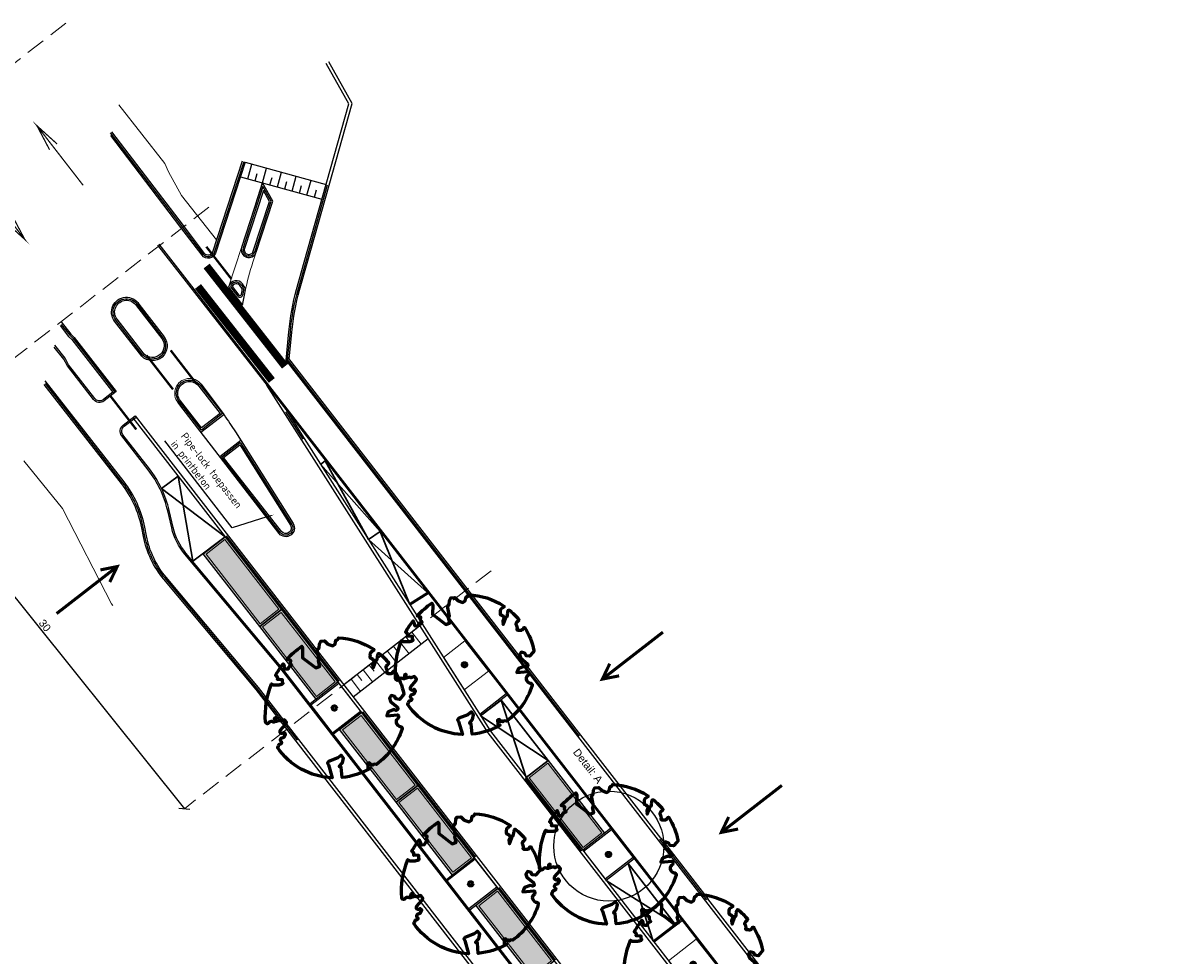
# Model space of a CAD drawing. Header units: metres. Extents: x 197051 to 198490, y 354564 to 355604.
# Tile 9 of 12: x 197234 to 197309, y 355330 to 355391. Entities that reach past the tile are written whole.
import ezdxf
from ezdxf import colors
from ezdxf.entities.mleader import LeaderData, LeaderLine
from ezdxf.math import Vec2, Vec3

# ---------------------------------------------------------------- set-up
doc = ezdxf.new("R2010")
doc.units = ezdxf.units.M
doc.header["$PDMODE"] = 3
doc.linetypes.add('5050strp', pattern=[1, 0.5, -0.5])
doc.linetypes.add('DASHED2', pattern=[0.375, 0.25, -0.125])
for name, color, linetype, lineweight in [('mk-nw-5050 blok', 7, '5050strp', 35), ('N-WE-GR-BOOM-S', 86, 'Continuous', 40), ('N-WE-IE-PARKEERVAK_LANGSPARKEREN-G', 7, 'Continuous', 25), ('N-WE-VW-MARKERING_DWARS_DRIEHOEK_5050-G', 7, 'VW-HAAIETAND50-L-N', 35), ('N-WE-VW-MARKERING_VOP-G', 7, 'Continuous', 25), ('nieuwe boomspiegels', 86, 'Continuous', 20), ('Ontwerp', 7, 'Continuous', 20), ('Parkeervak', 7, 'Continuous', 20), ('Parkeervak_arcering', 7, 'Continuous', 20), ('Rijrichting pijl', 7, 'Continuous', 30), ('X-XX-AL-AANKLEDING-M', 7, 'Continuous', 18), ('X-XX-AL-T25', 7, 'Continuous', 25)]:
    doc.layers.add(name, color=color, linetype=linetype, lineweight=lineweight)
for name, color, linetype in [('N-WE-AL-DETAIL-G', 7, 'Continuous'), ('N-WE-VH-DREMPEL-G', 7, 'Continuous'), ('N-WE-VK-BLAUWE_ZONE-G', 5, 'Continuous'), ('N-XX-VH-KANTOPSLUITING_GELEIDEBAND_50_200_250-G', 210, 'Continuous'), ('N-XX-VH-KANTOPSLUITING_INRITVERLOOPBAND_50_200_250-G', 10, 'Continuous'), ('N-XX-VH-KANTOPSLUITING_OPSLUITBAND_100_200-G', 170, 'Continuous'), ('N-XX-VH-KANTOPSLUITING_TROTTOIRBAND_180_200_250-G', 2, 'Continuous'), ('N-XX-VH-KANTOPSLUITING_VOORKANTBAND-G', 7, 'Continuous')]:
    doc.layers.add(name, color=color, linetype=linetype)
doc.layers.add('uitritten', color=34, linetype='Continuous', lineweight=30, plot=False)
doc.styles.add('NLCS-ISO-M200-T25', font='NLCS-ISO.ttf', dxfattribs={"height": 0.5})
doc.styles.add('NLCS-ISO-M500-T25', font='NLCS-ISO.ttf', dxfattribs={"height": 1})
doc.styles.add('NLCS_ISO', font='arial.ttf')
doc.styles.get("Standard").update_dxf_attribs({"font": 'arial.ttf'})
doc.linetypes.add('VW-HAAIETAND50-L-N', pattern='A,0,-0.5,[150,NLCS.SHX,S=1,R=0,X=-0.625,Y=0],-0.5', length=1)
doc.dimstyles.new('NLCS_1-200', dxfattribs={"dimscale": 0.2, "dimtxt": 2.5, "dimasz": 2.5, "dimexe": 1.25, "dimexo": 0.625, "dimtad": 1, "dimtxsty": 'Standard', "dimblk": 'OBLIQUE', "dimcen": 0, "dimse1": 1, "dimse2": 1, "dimadec": 0, "dimazin": 0, "dimtfac": 1, "dimtmove": 0, "dimatfit": 3, "dimfxl": 1, "dimarcsym": 0})

# ---------------------------------------------------------------- blocks, each defined once
blk = doc.blocks.new('*U466')
at = {"layer": 'N-WE-GR-BOOM-S', "lineweight": 60}
blk.add_lwpolyline([(0.433, 4.712), (0.441, 4.722), (0.45, 4.731), (0.457, 4.739), (0.465, 4.746), (0.473, 4.754), (0.48, 4.761), (0.487, 4.77), (0.494, 4.779), (0.501, 4.79), (0.508, 4.802), (0.513, 4.817), (0.516, 4.836), (0.517, 4.858), (0.515, 4.885), (0.509, 4.916), (0.475, 5.034, -0.52938), (0.529, 5.099, -0.087139), (2.218, 4.625, -0.372341), (2.284, 4.473), (2.354, 4.119), (2.18, 3.946), (1.992, 3.985), (1.767, 3.817), (1.853, 3.602), (2.086, 3.527), (2.712, 3.671), (2.864, 3.587), (2.85, 3.453), (2.707, 3.365), (2.577, 2.941), (2.743, 2.67), (3.168, 3.347, -0.504641), (3.406, 3.14, 0.331948), (3.544, 2.921, 0.282008), (3.993, 3.004), (3.957, 2.985, -0.512156), (4.163, 2.984, -0.16076), (5.094, -0.056), (4.977, -0.169), (4.976, -0.294), (4.862, -0.315), (4.876, -0.438), (4.698, -0.381), (4.644, -0.519), (4.864, -0.665), (4.933, -0.72), (5.054, -0.599, -0.106371), (4.341, -2.61), (3.705, -2.201), (3.588, -2.282), (3.512, -1.945), (3.286, -1.673), (3.024, -1.676), (3.03, -1.99), (2.83, -2.678), (2.861, -2.809), (3.005, -2.829), (3.93, -3.183, -0.236298), (-0.225, -5.013, 0.159625), (-0.347, -4.77, 0.350802), (-0.315, -4.528, -0.504641), (-0.6, -4.393), (-0.531, -4.17), (-0.647, -3.962), (-0.802, -3.978), (-0.825, -4.144), (-0.942, -4.211), (-1.08, -4.106), (-1.2, -3.475), (-1.291, -3.384), (-1.522, -3.391), (-1.586, -3.665), (-1.68, -3.694), (-1.769, -3.923), (-2.003, -3.798, 0.733583), (-1.918, -3.973, -0.861625), (-1.87, -4.128, 0.279978), (-2.043, -4.393), (-2.036, -4.403, -0.827056), (-2.208, -4.583, -0.116774), (-4.152, -2.556), (-4.114, -2.549), (-4.084, -2.541), (-4.059, -2.531), (-4.039, -2.52), (-4.024, -2.509), (-4.013, -2.498), (-4.004, -2.486), (-3.768, -2.184), (-3.762, -2.173), (-3.758, -2.163), (-3.755, -2.153), (-3.752, -2.143), (-3.748, -2.133), (-3.745, -2.123), (-3.74, -2.111), (-3.735, -2.099), (-3.729, -2.085), (-3.721, -2.071), (-3.713, -2.056), (-3.705, -2.04), (-3.697, -2.024), (-3.689, -2.007), (-3.682, -1.991), (-3.676, -1.975), (-3.671, -1.959), (-3.668, -1.944), (-3.666, -1.929), (-3.665, -1.916), (-3.666, -1.904), (-3.668, -1.893), (-3.671, -1.884), (-3.676, -1.877), (-3.682, -1.872), (-3.69, -1.869), (-3.698, -1.867), (-3.708, -1.866), (-3.718, -1.865), (-3.729, -1.864), (-3.74, -1.863), (-3.752, -1.86), (-3.764, -1.856), (-3.776, -1.85), (-3.788, -1.843), (-3.801, -1.835), (-3.813, -1.826), (-3.826, -1.816), (-3.84, -1.806), (-3.853, -1.796), (-3.866, -1.785), (-3.88, -1.774), (-3.893, -1.762), (-3.907, -1.75), (-4.15, -2.028), (-4.162, -2.015), (-4.173, -2), (-4.183, -1.984), (-4.193, -1.968), (-4.204, -1.951), (-4.219, -1.938), (-4.242, -1.928), (-4.274, -1.924), (-4.319, -1.929), (-4.379, -1.942), (-4.457, -1.967, -0.040997), (-4.791, -1.027), (-4.617, -1.057), (-4.463, -1.156), (-4.38, -1.082), (-4.281, -0.927), (-4.376, -0.782), (-4.323, -0.567), (-4.52, -0.551), (-4.652, -0.423), (-4.892, -0.58, -0.05814), (-4.988, 0.829), (-4.852, 0.802), (-4.298, 0.364), (-4.06, 0.447), (-3.128, 0.693), (-3.049, 1), (-3.409, 1.144), (-3.464, 1.261), (-4.121, 1.584), (-4.136, 1.769), (-4.358, 1.957), (-4.448, 2.14), (-4.297, 2.378), (-3.958, 2.431), (-3.65, 2.633), (-3.646, 2.84), (-3.838, 3.066), (-3.787, 3.162), (-3.863, 3.31, -0.13428), (-1.664, 4.835, -0.541727), (-1.597, 4.783), (-1.608, 4.639), (-1.605, 4.565), (-1.595, 4.508), (-1.579, 4.465), (-1.558, 4.434), (-1.535, 4.41), (-1.511, 4.392), (-1.487, 4.376), (-1.465, 4.359), (-1.446, 4.342), (-1.428, 4.325), (-1.411, 4.309), (-1.395, 4.295), (-1.38, 4.284), (-1.364, 4.276), (-1.347, 4.272), (-1.33, 4.272), (-1.312, 4.277), (-1.292, 4.285), (-1.273, 4.294), (-1.252, 4.305), (-1.232, 4.316), (-1.211, 4.327), (-1.189, 4.336), (-1.168, 4.342), (-1.147, 4.347), (-1.126, 4.35), (-1.105, 4.353), (-1.085, 4.356), (-1.066, 4.36), (-1.048, 4.365), (-1.031, 4.372), (-1.015, 4.382), (-1, 4.394), (-0.986, 4.408), (-0.973, 4.424), (-0.963, 4.324), (-0.94, 4.298), (-0.834, 4.118), (-0.611, 3.996), (-0.927, 4.508), (-0.921, 4.523), (-0.917, 4.539), (-0.915, 4.553), (-0.916, 4.568), (-0.92, 4.583), (-0.927, 4.598), (-0.938, 4.613), (-0.953, 4.629), (-0.972, 4.647), (-0.994, 4.667), (-1.02, 4.691), (-1.05, 4.719), (-1.082, 4.754), (-1.117, 4.795), (-1.199, 4.901, -0.543104), (-1.171, 4.981, -0.046766), (-0.234, 5.117, -0.385168), (-0.182, 5.074), (-0.152, 4.882), (-0.138, 4.822), (-0.121, 4.78), (-0.104, 4.753), (-0.085, 4.737), (-0.066, 4.73), (-0.047, 4.727), (-0.027, 4.726), (-0.009, 4.724), (0.009, 4.72), (0.027, 4.716), (0.044, 4.71), (0.061, 4.704), (0.077, 4.697), (0.093, 4.689), (0.109, 4.682), (0.124, 4.675), (0.139, 4.668), (0.153, 4.66), (0.167, 4.653), (0.18, 4.645), (0.191, 4.638), (0.202, 4.629), (0.211, 4.621), (0.219, 4.611), (0.225, 4.602), (0.231, 4.593), (0.236, 4.584), (0.242, 4.576), (0.247, 4.569), (0.253, 4.564), (0.26, 4.56), (0.269, 4.559), (0.278, 4.56), (0.289, 4.563), (0.3, 4.568), (0.312, 4.574), (0.324, 4.582), (0.336, 4.592), (0.348, 4.603), (0.36, 4.616), (0.371, 4.63), (0.382, 4.644), (0.393, 4.659), (0.404, 4.673), (0.414, 4.687), (0.423, 4.7)], format="xyb", close=True, dxfattribs=at)
blk.add_circle((0, 0), 0.15, dxfattribs=at)
at = {"color": 7, "style": 'NLCS-ISO-M500-T25'}
for tag, p in [('NR', (-2.462, -0.402)), ('NAAM', (-2.462, -1.602))]:
    blk.add_attdef(tag, p, '', height=1, dxfattribs=at)
at = {"color": 7, "style": 'NLCS-ISO-M500-T25', "flags": 1}
for tag, p in [('WETNAAM', (-2.462, -2.802)), ('STAMDIA', (-2.462, -4.002)), ('STAMOMTR', (-2.462, -5.202)), ('OPMERKING', (-2.462, -6.402)), ('HANDH_KAPPEN', (-2.462, -7.602))]:
    blk.add_attdef(tag, p, '', height=1, dxfattribs=at)
blk = doc.blocks.new('*U479')
at = {"layer": 'Parkeervak_arcering'}
h = blk.add_hatch(color=253, dxfattribs=at)
h.dxf.hatch_style = 1
h.paths.add_polyline_path([(0, 6), (0, 0), (1.8, 0), (1.8, 6)])
h.paths.add_polyline_path([(1.67, 5.87), (1.67, 0.13), (0.13, 0.13), (0.13, 5.87)], flags=16)
at = {"layer": 'Parkeervak_arcering', "true_color": 0xb97150}
h = blk.add_hatch(color=13, dxfattribs=at)
h.dxf.hatch_style = 1
h.paths.add_polyline_path([(1.67, 5.87), (1.67, 0.13), (0.13, 0.13), (0.13, 5.87)])
at = {"layer": 'N-WE-IE-PARKEERVAK_LANGSPARKEREN-G'}
blk.add_lwpolyline([(1.8, 0), (0, 0), (0, 6), (1.8, 6)], close=True, dxfattribs=at)
at = {"layer": 'N-WE-IE-PARKEERVAK_LANGSPARKEREN-G', "lineweight": 9}
blk.add_lwpolyline([(1.67, 0.13), (0.13, 0.13), (0.13, 5.87), (1.67, 5.87)], close=True, dxfattribs=at)
blk = doc.blocks.new('pijl rijrichting')
at = {"layer": 'Rijrichting pijl', "const_width": 0.1}
for points in [[(6.138, 0), (0, 0), (2.182, 0.388)], [(0, 0), (2.17, -0.384)]]:
    blk.add_lwpolyline(points, dxfattribs=at)
blk = doc.blocks.new('_Oblique')
at = {"color": 0, "linetype": 'ByBlock', "lineweight": -2}
blk.add_line((-0.5, -0.5), (0.5, 0.5), dxfattribs=at)
blk = doc.blocks.new('*D451')
at = {"layer": 'Defpoints', "color": 0, "transparency": 16777216}
for p in [(197225.897, 355363.41), (197244.666, 355340.001), (197244.666, 355340.001)]:
    blk.add_point(p, dxfattribs=at)
at = {"layer": 'X-XX-AL-AANKLEDING-M', "color": 0, "lineweight": -2, "transparency": 16777216}
blk.add_line((197225.897, 355363.41), (197244.666, 355340.001), dxfattribs=at)
at = {"layer": 'X-XX-AL-AANKLEDING-M', "color": 0, "lineweight": -2, "transparency": 16777216, "xscale": 0.5, "yscale": 0.5, "zscale": 0.5}
for p, rotation in [((197225.897, 355363.41), 128.7212278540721), ((197244.666, 355340.001), 308.7212278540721)]:
    blk.add_blockref('_Oblique', p, dxfattribs=dict(at, rotation=rotation))
at = {"layer": 'X-XX-AL-AANKLEDING-M', "color": 0, "transparency": 16777216, "insert": (197235.578, 355351.943), "char_height": 0.5, "attachment_point": 5, "rotation": 308.72123}
blk.add_mtext('30', dxfattribs=at)
blk = doc.blocks.new('Plantvak')
at = {"layer": 'nieuwe boomspiegels'}
blk.add_lwpolyline([(0, -2.3), (0, 0), (2.5, 0), (2.5, -2.3)], close=True, dxfattribs=at)
blk = doc.blocks.new('Inrit_icoon')
at = {"layer": 'uitritten', "const_width": 0.2}
for points in [[(0, 0), (0, 5)], [(0.5, 1), (0, 0), (-0.5, 1)]]:
    blk.add_lwpolyline(points, dxfattribs=at)

msp = doc.modelspace()

# ---------------------------------------------------------------- linework, layer by layer
at = {"layer": 'mk-nw-5050 blok', "const_width": 0.5, "flags": 128}
for points in [[(197246.116, 355375.374), (197251.227, 355368.842)], [(197245.556, 355374.045), (197250.367, 355367.916)]]:
    msp.add_lwpolyline(points, dxfattribs=at)
at = {"layer": 'N-WE-AL-DETAIL-G'}
msp.add_circle((197272.331, 355337.561), 3.585, dxfattribs=at)
at = {"layer": 'N-WE-VH-DREMPEL-G', "flags": 128}
for points in [[(197248.628, 355382.144), (197253.903, 355380.693)], [(197248.8, 355381.06), (197249.066, 355382.024)], [(197249.764, 355380.794), (197250.03, 355381.758)], [(197248.318, 355381.192), (197253.637, 355379.729)], [(197248.334, 355381.187), (197248.333, 355381.188)], [(197249.282, 355380.927), (197249.415, 355381.409)], [(197249.32, 355379.427), (197249.765, 355380.794)], [(197250.247, 355380.662), (197250.379, 355381.144)], [(197250.729, 355380.529), (197250.994, 355381.493)], [(197251.211, 355380.396), (197251.343, 355380.878)], [(197251.693, 355380.264), (197251.958, 355381.228)], [(197252.657, 355379.998), (197252.922, 355380.963)], [(197252.175, 355380.131), (197252.308, 355380.613)], [(197253.139, 355379.866), (197253.272, 355380.348)]]:
    msp.add_lwpolyline(points, dxfattribs=at)
at = {"layer": 'N-WE-VK-BLAUWE_ZONE-G', "color": 5, "linetype": 'DASHED2', "const_width": 0.1, "flags": 128}
for points in [[(197247.401, 355357.783), (197251.078, 355353.042)], [(197251.078, 355353.042), (197254.754, 355348.3)], [(197256.283, 355346.322), (197259.96, 355341.581)], [(197266.868, 355341.976), (197270.545, 355337.235)], [(197259.963, 355341.583), (197263.64, 355336.842)], [(197265.168, 355334.863), (197268.845, 355330.122)]]:
    msp.add_lwpolyline(points, dxfattribs=at)
at = {"layer": 'N-WE-VW-MARKERING_DWARS_DRIEHOEK_5050-G', "const_width": 0.15, "flags": 128}
for points in [[(197247.729, 355374.538, 0.00088), (197246.1, 355376.633)], [(197243.927, 355367.334, 0.00093), (197242.206, 355369.548, -0.076603)]]:
    msp.add_lwpolyline(points, format="xyb", dxfattribs=at)
for points in [[(197243.775, 355369.879), (197245.462, 355367.694)], [(197239.844, 355366.907), (197241.532, 355364.722)]]:
    msp.add_lwpolyline(points, dxfattribs=at)
at = {"layer": 'N-WE-VW-MARKERING_VOP-G'}
for points in [[(197260.011, 355351.913), (197255.059, 355348.071)], [(197260.55, 355351.066), (197255.671, 355347.281)]]:
    msp.add_lwpolyline(points, dxfattribs=at)
at = {"layer": 'N-XX-VH-KANTOPSLUITING_GELEIDEBAND_50_200_250-G', "flags": 128}
for points in [[(197241.301, 355365.487), (197282.053, 355312.932), (197282.583, 355313.343, -0.198788), (197282.805, 355313.404), (197283.977, 355313.256, -0.199037), (197284.509, 355312.952), (197285.231, 355312.022, -0.198788), (197285.392, 355311.432), (197285.237, 355310.197, -0.199037), (197285.123, 355309.997), (197284.627, 355309.613), (197322.326, 355260.995, -0.035259), (197326.03, 355255.453), (197332.122, 355244.769, 0.035483), (197336.293, 355238.528), (197339.226, 355234.749)], [(197252.475, 355364.136), (197264.61, 355345.055), (197309.487, 355287.181), (197308.912, 355286.735, 0.207272), (197308.797, 355286.526), (197308.684, 355285.317, 0.405014), (197309.4, 355284.423), (197310.644, 355284.267, 0.198756), (197310.866, 355284.327), (197311.387, 355284.731), (197326.989, 355264.611, -0.035259), (197331.154, 355258.378), (197337.15, 355247.861, 0.035483), (197341.073, 355241.992), (197343.887, 355238.367)]]:
    msp.add_lwpolyline(points, format="xyb", dxfattribs=at)
for points in [[(197275.713, 355338.08), (197270.505, 355344.797)], [(197270.422, 355320.589), (197251.957, 355344.401)], [(197294.237, 355314.191), (197278.779, 355334.127)]]:
    msp.add_lwpolyline(points, dxfattribs=at)
at = {"layer": 'N-XX-VH-KANTOPSLUITING_INRITVERLOOPBAND_50_200_250-G', "flags": 128}
for points in [[(197248.533, 355382.175), (197246.604, 355376.251, -0.604844), (197245.905, 355376.132), (197244.523, 355377.948), (197239.856, 355384.058)], [(197248.437, 355382.206), (197246.508, 355376.282, -0.604844), (197245.985, 355376.193), (197244.602, 355378.008), (197239.935, 355384.119)], [(197251.396, 355369.276), (197251.577, 355371.081, -0.046932), (197252.079, 355373.827), (197252.577, 355375.594), (197254.005, 355380.664)], [(197251.5, 355369.306), (197251.677, 355371.072, -0.046943), (197252.175, 355373.8), (197252.673, 355375.567), (197254.101, 355380.637)], [(197251.957, 355344.401), (197249.345, 355347.769), (197243.33, 355354.955, -0.126607), (197242, 355357.744), (197241.888, 355358.314, 0.117695), (197240.579, 355361.188), (197235.542, 355367.654)], [(197252.036, 355344.462), (197249.423, 355347.832), (197243.407, 355355.019, -0.126607), (197242.098, 355357.763), (197241.987, 355358.333, 0.117695), (197240.658, 355361.249), (197235.621, 355367.715)]]:
    msp.add_lwpolyline(points, format="xyb", dxfattribs=at)
for points in [[(197270.505, 355344.797), (197251.322, 355369.535)], [(197270.426, 355344.736), (197251.396, 355369.276)], [(197251.251, 355365.874), (197252.391, 355364.082)], [(197251.335, 355365.928), (197252.475, 355364.136)], [(197275.634, 355338.019), (197278.7, 355334.065)], [(197275.713, 355338.08), (197278.779, 355334.127)]]:
    msp.add_lwpolyline(points, dxfattribs=at)
at = {"layer": 'N-XX-VH-KANTOPSLUITING_OPSLUITBAND_100_200-G', "flags": 128}
for points in [[(197242.927, 355376.73), (197250.293, 355367.272), (197354.58, 355232.782)], [(197260.566, 355354.009), (197259.393, 355353.259)], [(197254.737, 355348.16), (197252.919, 355346.751)], [(197265.641, 355347.479), (197263.92, 355346.14)], [(197256.146, 355346.342), (197254.331, 355344.93)], [(197272.504, 355338.628), (197270.687, 355337.219)], [(197263.622, 355336.701), (197261.804, 355335.292)], [(197273.913, 355336.811), (197272.098, 355335.398)], [(197265.031, 355334.884), (197263.216, 355333.471)], [(197277.102, 355332.699), (197275.284, 355331.29)]]:
    msp.add_lwpolyline(points, dxfattribs=at)
for points in [[(197240.234, 355367.189), (197239.449, 355366.586, -0.412651), (197238.749, 355366.676), (197237.043, 355368.874), (197236.815, 355369.303), (197236.193, 355370.096)], [(197348.312, 355224.099), (197348.053, 355223.891, -0.396075), (197345.892, 355224.254), (197335.826, 355237.336, -0.026347), (197332.219, 355242.525), (197330.27, 355245.67, 0.026218), (197322.503, 355256.851), (197250.981, 355349.087), (197244.692, 355356.6, -0.117514), (197243.843, 355358.301), (197243.581, 355359.423, 0.108222), (197242.311, 355362.088), (197240.589, 355364.306, -0.415736), (197240.679, 355365.009), (197241.46, 355365.609)]]:
    msp.add_lwpolyline(points, format="xyb", dxfattribs=at)
at = {"layer": 'N-XX-VH-KANTOPSLUITING_TROTTOIRBAND_180_200_250-G', "flags": 128}
for points in [[(197254.101, 355380.637), (197255.603, 355385.97), (197254.084, 355388.68)], [(197236.568, 355371.498), (197237.126, 355370.789), (197237.344, 355370.59), (197240.075, 355367.067)], [(197236.646, 355371.56), (197237.199, 355370.858), (197237.417, 355370.658), (197240.154, 355367.129)]]:
    msp.add_lwpolyline(points, dxfattribs=at)
for points in [[(197248.746, 355376.047, 0.414214), (197249.25, 355376.303), (197250.323, 355379.599), (197249.791, 355380.548), (197248.489, 355376.551, 0.414214)], [(197248.777, 355376.142, 0.414214), (197249.155, 355376.334), (197250.214, 355379.588), (197249.815, 355380.3), (197248.584, 355376.52, 0.414214)], [(197248.367, 355374.159, 0.618999), (197247.665, 355374.018), (197248.128, 355373.421, 0.644525), (197248.482, 355373.505, -0.003086), (197248.526, 355373.724, 0.219419), (197248.451, 355374.051)], [(197248.288, 355374.097, 0.565845), (197247.777, 355374.036), (197248.207, 355373.482, 0.644525), (197248.384, 355373.524, -0.003086), (197248.429, 355373.745, 0.219419), (197248.372, 355373.989)], [(197241.627, 355372.83), (197243.268, 355370.702, -0.940628), (197241.966, 355369.563), (197240.204, 355371.845, -1.0536)], [(197241.545, 355372.773), (197243.189, 355370.641, -0.936984), (197242.041, 355369.629), (197240.283, 355371.906, -1.057074)], [(197245.691, 355367.611), (197247.143, 355365.753), (197245.778, 355364.686), (197244.333, 355366.535, -1.007134)], [(197247.298, 355362.637), (197247.088, 355362.917), (197248.311, 355363.873), (197248.505, 355363.577), (197251.673, 355358.53, -0.928057), (197250.915, 355357.999)], [(197247.377, 355362.698), (197247.226, 355362.899), (197248.287, 355363.727), (197248.421, 355363.523), (197251.588, 355358.478, -0.925214), (197250.993, 355358.061)]]:
    msp.add_lwpolyline(points, format="xyb", close=True, dxfattribs=at)
msp.add_lwpolyline([(197245.613, 355367.55), (197247.003, 355365.77), (197245.795, 355364.826), (197244.411, 355366.597), (197244.411, 355366.597, -1.007584), (197245.613, 355367.55, 0.000001), (197245.614, 355367.548)], format="xyb", dxfattribs=at)
at = {"layer": 'N-XX-VH-KANTOPSLUITING_VOORKANTBAND-G'}
for points in [[(197251.293, 355369.246), (197251.478, 355371.09, -0.046921), (197251.983, 355373.854), (197252.48, 355375.621), (197255.388, 355385.944), (197253.909, 355388.582)], [(197248.628, 355382.144), (197246.699, 355376.22, -0.604844), (197245.825, 355376.072), (197244.443, 355377.887), (197239.87, 355383.875)], [(197248.715, 355375.952, 0.414214), (197249.345, 355376.272), (197250.431, 355379.609), (197249.766, 355380.796), (197248.394, 355376.582, 0.414214), (197248.715, 355375.952), (197248.715, 355375.952)], [(197248.446, 355374.22, 0.601802), (197247.576, 355374.068), (197247.553, 355373.999), (197248.465, 355372.824, -0.012429), (197248.624, 355373.704, 0.219419), (197248.53, 355374.112), (197248.446, 355374.22)]]:
    msp.add_lwpolyline(points, format="xyb", dxfattribs=at)
at = {"layer": 'N-XX-VH-KANTOPSLUITING_VOORKANTBAND-G', "flags": 128}
for points in [[(197243.006, 355376.791), (197250.372, 355367.333), (197354.696, 355232.795)], [(197236.632, 355371.739), (197237.273, 355370.926), (197237.491, 355370.726), (197240.234, 355367.189)], [(197245.749, 355364.536), (197247.236, 355365.698)], [(197246.97, 355362.952), (197248.342, 355364.024)], [(197260.512, 355354.093), (197259.339, 355353.343)], [(197254.675, 355348.239), (197252.858, 355346.83)], [(197265.702, 355347.4), (197263.972, 355346.058)], [(197256.207, 355346.263), (197254.392, 355344.851)], [(197272.443, 355338.707), (197270.625, 355337.298)], [(197263.561, 355336.78), (197261.743, 355335.371)], [(197273.975, 355336.732), (197272.16, 355335.319)], [(197265.093, 355334.805), (197263.277, 355333.392)], [(197277.041, 355332.778), (197275.223, 355331.369)]]:
    msp.add_lwpolyline(points, dxfattribs=at)
msp.add_lwpolyline([(197241.71, 355372.887), (197243.347, 355370.763, -0.943705), (197241.89, 355369.497), (197241.891, 355369.497), (197240.125, 355371.784, -1.050683)], format="xyb", close=True, dxfattribs=at)
for points in [[(197240.014, 355367.147), (197239.388, 355366.665, -0.412651), (197238.828, 355366.737), (197237.127, 355368.928), (197236.899, 355369.358), (197236.226, 355370.216)], [(197366.146, 355240.766), (197357.418, 355234.016, -0.413825), (197356.016, 355234.194), (197251.293, 355369.246)], [(197476.63, 355055.173), (197357.985, 355208.029, 0.050083), (197353.854, 355212.374), (197353.169, 355212.963, -0.050326), (197348.468, 355217.913), (197334.134, 355236.417, -0.026347), (197330.768, 355241.259), (197328.655, 355244.669, 0.026218), (197321.002, 355255.686), (197249.501, 355347.894), (197243.484, 355355.083, -0.126607), (197242.196, 355357.783), (197242.085, 355358.353, 0.117695), (197240.737, 355361.311), (197235.607, 355367.896)], [(197245.771, 355367.673), (197245.883, 355367.506), (197247.261, 355365.665, 0.000441), (197247.999, 355364.571), (197251.758, 355358.583, -0.930351), (197250.837, 355357.937), (197244.377, 355366.316), (197244.254, 355366.474)], [(197250.027, 355367.613), (197264.446, 355344.94), (197309.206, 355287.217), (197308.789, 355286.893, 0.207272), (197308.598, 355286.545), (197308.484, 355285.335, 0.405014), (197309.375, 355284.225), (197310.619, 355284.068, 0.198756), (197310.988, 355284.169), (197311.351, 355284.451), (197326.831, 355264.488, -0.035259), (197330.98, 355258.279), (197336.977, 355247.762, 0.035483), (197340.915, 355241.869), (197345.403, 355236.087, 0.262557), (197353.556, 355232.662), (197354.696, 355232.795)], [(197348.238, 355224.168), (197347.994, 355223.972, -0.395243), (197345.972, 355224.314), (197335.905, 355237.397, -0.026347), (197332.304, 355242.577), (197330.355, 355245.723, 0.026218), (197322.582, 355256.912), (197251.059, 355349.15), (197244.768, 355356.665, -0.117514), (197243.94, 355358.324), (197243.679, 355359.446, 0.108222), (197242.39, 355362.15), (197240.668, 355364.367, -0.415736), (197240.74, 355364.93), (197241.52, 355365.529)], [(197241.46, 355365.609), (197282.089, 355313.213), (197282.461, 355313.501, -0.198788), (197282.83, 355313.602), (197284.002, 355313.454, -0.199037), (197284.667, 355313.075), (197285.389, 355312.145, -0.198788), (197285.591, 355311.407), (197285.435, 355310.172, -0.199037), (197285.245, 355309.839), (197284.908, 355309.577), (197322.484, 355261.118, -0.035259), (197326.203, 355255.552), (197332.296, 355244.868), (197332.296, 355244.868, 0.035483), (197336.451, 355238.651), (197342.57, 355230.768, 0.041843), (197348.47, 355224.225)]]:
    msp.add_lwpolyline(points, format="xyb", dxfattribs=at)
at = {"layer": 'nieuwe boomspiegels'}
for points in [[(197261.555, 355349.858), (197262.955, 355350.943), (197264.487, 355348.968), (197262.903, 355347.739)], [(197270.625, 355337.298), (197272.443, 355338.707), (197273.974, 355336.732), (197272.159, 355335.32)], [(197276.211, 355330.094), (197278.026, 355331.507), (197279.558, 355329.531), (197277.743, 355328.119)]]:
    msp.add_lwpolyline(points, close=True, dxfattribs=at)
at = {"layer": 'Ontwerp', "linetype": 'DASHED2', "ltscale": 5, "flags": 128}
for points in [[(197236.945, 355391.212), (197217.894, 355376.426)], [(197246.269, 355379.217), (197225.897, 355363.41)], [(197264.66, 355355.515), (197244.666, 355340.001)]]:
    msp.add_lwpolyline(points, dxfattribs=at)
at = {"layer": 'Ontwerp', "flags": 128}
for points in [[(197240.408, 355385.891), (197243.392, 355382.066), (197243.629, 355381.514), (197244.487, 355379.979), (197246.767, 355377.077)], [(197250.271, 355379.117), (197249.986, 355378.24)], [(197240.016, 355353.247), (197239.925, 355353.365), (197236.721, 355359.564), (197234.217, 355362.687)]]:
    msp.add_lwpolyline(points, dxfattribs=at)
at = {"layer": 'Ontwerp', "color": 6, "flags": 128}
for points in [[(197248.318, 355381.192), (197246.768, 355376.433)], [(197247.797, 355373.746), (197247.784, 355373.701)]]:
    msp.add_lwpolyline(points, dxfattribs=at)
at = {"layer": 'Ontwerp'}
for points in [[(197248.394, 355376.582), (197247.576, 355374.068)], [(197259.485, 355351.505), (197260.098, 355350.715)], [(197258.695, 355350.892), (197259.308, 355350.102)], [(197259.09, 355351.199), (197259.397, 355350.804)], [(197257.51, 355349.973), (197257.816, 355349.578)], [(197257.905, 355350.279), (197258.518, 355349.489)], [(197258.3, 355350.586), (197258.607, 355350.191)], [(197256.72, 355349.36), (197257.026, 355348.965)], [(197257.115, 355349.666), (197257.728, 355348.876)], [(197255.93, 355348.747), (197256.236, 355348.352)], [(197256.325, 355349.053), (197256.938, 355348.263)], [(197255.535, 355348.44), (197256.148, 355347.65)]]:
    msp.add_lwpolyline(points, dxfattribs=at)
for points in [[(197248.624, 355373.704, -0.027665), (197249.135, 355375.628), (197249.345, 355376.272)], [(197244.254, 355366.474, -1.006906), (197245.771, 355367.673)]]:
    msp.add_lwpolyline(points, format="xyb", dxfattribs=at)
at = {"layer": 'uitritten', "flags": 128}
for points in [[(197253.541, 355362.446), (197253.854, 355362.68)], [(197257.437, 355358.059), (197253.547, 355362.45)], [(197256.658, 355357.558), (197253.854, 355362.68)], [(197244.258, 355361.673), (197243.183, 355360.862)], [(197245.215, 355356.131), (197244.258, 355361.673)], [(197243.183, 355360.862), (197247.322, 355357.722)], [(197247.322, 355357.722), (197245.215, 355356.131)], [(197256.658, 355357.558), (197257.437, 355358.059)], [(197259.338, 355353.347), (197260.512, 355354.093)], [(197263.973, 355346.058), (197265.321, 355347.076)], [(197265.321, 355347.076), (197268.371, 355343.142)], [(197266.948, 355342.04), (197268.371, 355343.142)], [(197275.223, 355331.369), (197273.58, 355336.425)], [(197273.58, 355336.425), (197276.645, 355332.472)], [(197272.159, 355335.32), (197276.645, 355332.472)], [(197275.223, 355331.369), (197276.645, 355332.472)]]:
    msp.add_lwpolyline(points, dxfattribs=at)
at = {"layer": 'uitritten'}
for points in [[(197256.658, 355357.558), (197260.512, 355354.093)], [(197257.437, 355358.059), (197259.338, 355353.347)], [(197265.321, 355347.076), (197266.948, 355342.04)], [(197268.371, 355343.142), (197263.973, 355346.058)]]:
    msp.add_lwpolyline(points, dxfattribs=at)

# ---------------------------------------------------------------- block references
at = {"xscale": -1, "rotation": 127.8058348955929}
msp.add_blockref('Inrit_icoon', (197240.292, 355355.784), dxfattribs=at)
for name, p, rotation in [('Inrit_icoon', (197271.905, 355348.445), 307.8058348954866), ('Plantvak', (197254.675, 355348.239), 307.790931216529), ('Inrit_icoon', (197279.656, 355338.455), 307.8058348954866), ('Plantvak', (197263.561, 355336.78), 307.790931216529)]:
    msp.add_blockref(name, p, dxfattribs=dict(rotation=rotation))
at = {"layer": 'N-WE-GR-BOOM-S', "xscale": 0.9, "yscale": 0.9, "zscale": 0.9, "rotation": 307.28604508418}
for p in [(197262.923, 355349.384), (197254.444, 355346.563), (197272.307, 355337.018), (197263.325, 355335.1), (197277.828, 355329.857)]:
    msp.add_blockref('*U466', p, dxfattribs=at)
at = {"layer": 'Parkeervak'}
for p, rotation in [((197247.322, 355357.722), 217.7909312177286), ((197250.999, 355352.981), 217.79), ((197256.207, 355346.263), 217.79), ((197268.371, 355343.142), 217.7909312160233), ((197259.884, 355341.522), 217.79), ((197265.092, 355334.805), 217.79)]:
    msp.add_blockref('*U479', p, dxfattribs=dict(at, rotation=rotation))
at = {"layer": 'Rijrichting pijl', "xscale": 0.8, "yscale": 0.8, "zscale": 0.8}
for p, rotation in [((197235.061, 355384.518), 307.804287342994), ((197234.263, 355377.114), 127.804287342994)]:
    msp.add_blockref('pijl rijrichting', p, dxfattribs=dict(at, rotation=rotation))

# ---------------------------------------------------------------- texts
at = {"layer": 'N-WE-AL-DETAIL-G', "insert": (197270.359, 355343.98), "char_height": 0.5, "width": 2.79765, "attachment_point": 1, "rotation": 307.80583, "style": 'NLCS_ISO'}
msp.add_mtext('Detail: A', dxfattribs=at)

# ---------------------------------------------------------------- dimensions: what is measured, and where the dimension line sits
at = {"layer": 'X-XX-AL-AANKLEDING-M'}
dim = msp.add_linear_dim(base=(197244.666, 355340.001), p1=(197225.897, 355363.41), p2=(197244.666, 355340.001), angle=308.72123, dimstyle='NLCS_1-200', dxfattribs=at)
dim.commit()
dim.dimension.update_dxf_attribs({"geometry": '*D451', "text_midpoint": (197235.578, 355351.943)})

# ---------------------------------------------------------------- leaders
at = {"layer": 'X-XX-AL-T25'}
ml = msp.add_multileader_mtext('Standard', dxfattribs=at)
ml.set_content('Pipe-lock toepassen\\Pin printbeton', color=256, style='NLCS-ISO-M200-T25')
ml.set_leader_properties(color=256, linetype='ByLayer', lineweight=-1)
ml.build(insert=Vec2(0, 0))
ml.multileader.update_dxf_attribs({"text_left_attachment_type": 5, "text_right_attachment_type": 5, "dogleg_length": 0.5, "arrow_head_size": 0.5})
ctx = ml.context
ctx.base_point, ctx.char_height, ctx.arrow_head_size, ctx.landing_gap_size, ctx.plane_origin, ctx.plane_x_axis, ctx.plane_y_axis = Vec3(197243.519, 355363.809), 0.5, 0.5, 0.18, Vec3(197256.26, 355376.641), Vec3(0.612988, -0.790093), Vec3(0.790093, 0.612988)
ctx.left_attachment, ctx.right_attachment = 5, 5
notes = []
notes.append((ctx, [(0, (1, 1, 0), (197247.785, 355358.31), (-0.612988, 0.790093), 0.5, [(0, [(197250.509, 355359.165)], 0, [])])]))
ctx.mtext.insert, ctx.mtext.text_direction, ctx.mtext.rotation, ctx.mtext.flow_direction = Vec3(197244.801, 355364.576), Vec3(0.612988, -0.790093), 5.372225, 5
for ctx, leaders in notes:
    for number, flags, end, landing, length, lines in leaders:
        leader = LeaderData()
        leader.index, (leader.has_last_leader_line, leader.has_dogleg_vector, leader.attachment_direction) = number, flags
        leader.last_leader_point, leader.dogleg_vector, leader.dogleg_length = Vec3(end), Vec3(landing), length
        for number, points, colour, breaks in lines:
            line = LeaderLine()
            line.index, line.vertices, line.color, line.breaks = number, Vec3.list(points), colors.encode_raw_color(colour), breaks
            leader.lines.append(line)
        ctx.leaders.append(leader)

doc.saveas('drawing.dxf')
